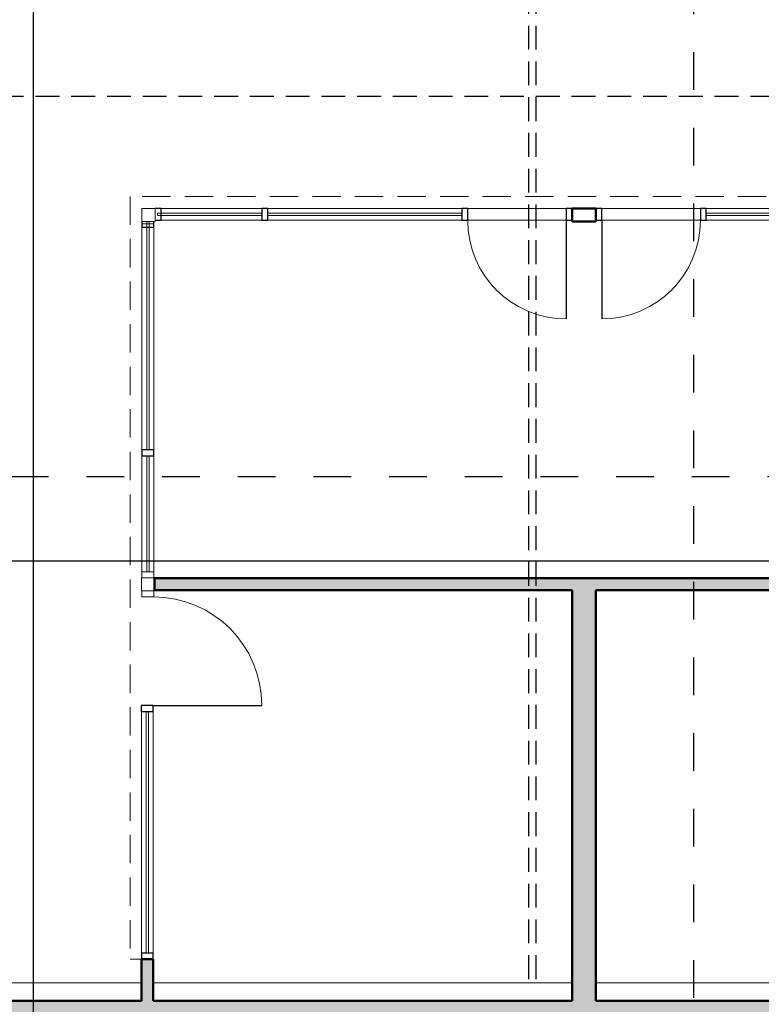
# Model space of a CAD drawing. Header units: metres. Extents: x -18231 to -17951, y 15132 to 15402.
# Tile 90 of 144: x -18137.32 to -18131.1, y 15313.9 to 15322.16. Entities that reach past the tile are written whole.
import ezdxf

# ---------------------------------------------------------------- set-up
doc = ezdxf.new("R2010")
doc.units = ezdxf.units.M
for name, pattern in [('Oculto', [7.14375, 4.7625, -2.38125]), ('Trazo', [6.35, 3.175, -3.175]), ('Trazo pequeño', [3, 2, -1])]:
    doc.linetypes.add(name, pattern=pattern)
doc.layers.get('0').update_dxf_attribs({"color": 1})
for name, color, linetype, lineweight in [('A-CLNG', 13, 'Continuous', 18), ('A-DOOR', 31, 'Continuous', 18), ('A-GLAZ-CURT', 52, 'Continuous', 18), ('A-GLAZ-CWMG', 51, 'Continuous', 18), ('I-FURN', 30, 'Continuous', 18), ('MUROS', 113, 'Continuous', 18), ('S-COLS', 52, 'Continuous', 18)]:
    doc.layers.add(name, color=color, linetype=linetype, lineweight=lineweight)
for name, color, linetype in [('COTAS', 1, 'Continuous'), ('HATCH', 251, 'Continuous'), ('PROYECTADAS', 2, 'Continuous'), ('TEXTOS', 1, 'Continuous')]:
    doc.layers.add(name, color=color, linetype=linetype)
doc.styles.add('Romans', font='arial.ttf', dxfattribs={"height": 0.2})
doc.dimstyles.get("Standard").update_dxf_attribs({"dimtxt": 0.2, "dimasz": 0.18, "dimexe": 0.18, "dimexo": 0.0625, "dimgap": 0.09, "dimtad": 0, "dimzin": 0, "dimdsep": 46, "dimtxsty": 'Romans', "dimblk": 'OBLIQUE', "dimcen": 0.09, "dimse1": 1, "dimse2": 1, "dimadec": 0, "dimazin": 0, "dimtfac": 1, "dimtofl": 0, "dimtmove": 2, "dimatfit": 2, "dimldrblk": 'OBLIQUE', "dimfxl": 1, "dimtolj": 1, "dimtzin": 0, "dimarcsym": 0})

# ---------------------------------------------------------------- blocks, each defined once
blk = doc.blocks.new('Panel de sistema - Acristalado-364709-Nivel 1')
at = {"layer": 'A-GLAZ-CURT'}
for p, q in [((-10, 10), (10, 10)), ((-10, 10), (-10, -10)), ((10, 10), (10, -10)), ((10, -10), (-10, -10))]:
    blk.add_line(p, q, dxfattribs=at)
blk = doc.blocks.new('Montante rectangular - Montante rectangular - 5 x 10 cm-361387-Nivel 1')
at = {"layer": 'A-GLAZ-CWMG'}
for p, q in [((-5568.2, -884.8), (-5568.2, 1035.2)), ((-5468.2, 1035.2), (-5468.2, -884.8)), ((-5468.2, -884.8), (-5568.2, -884.8))]:
    blk.add_line(p, q, dxfattribs=at)
blk = doc.blocks.new('Montante rectangular - Montante rectangular - 5 x 10 cm-364751-Nivel 1')
at = {"layer": 'A-GLAZ-CWMG'}
for p, q in [((-25, -50), (-25, 50)), ((-25, 50), (25, 50)), ((25, 50), (25, -50)), ((25, -50), (-25, -50))]:
    blk.add_line(p, q, dxfattribs=at)
blk = doc.blocks.new('Pilar rectangular hormigón - 110 x 110 mm 3-410101-Nivel 1')
at = {"layer": 'S-COLS'}
for p, q in [((55, 55), (-55, 55)), ((-55, 55), (-55, -55)), ((55, -55), (55, 55)), ((-55, -55), (55, -55))]:
    blk.add_line(p, q, dxfattribs=at)
blk = doc.blocks.new('Panel de sistema - Acristalado-364745-Nivel 1')
at = {"layer": 'A-GLAZ-CURT'}
for p, q in [((947.5, 10), (-947.5, 10)), ((-947.5, 10), (-947.5, -10)), ((947.5, -10), (947.5, 10)), ((-947.5, -10), (947.5, -10))]:
    blk.add_line(p, q, dxfattribs=at)
blk = doc.blocks.new('Montante rectangular - Montante rectangular - 5 x 10 cm-364750-Nivel 1')
at = {"layer": 'A-GLAZ-CWMG', "lineweight": 25}
for p, q in [((-25, 50), (25, 50)), ((-25, -50), (-25, 50)), ((25, 50), (25, -50)), ((25, -50), (-25, -50))]:
    blk.add_line(p, q, dxfattribs=at)
blk = doc.blocks.new('Montante rectangular - Montante rectangular - 5 x 10 cm-358321-Nivel 1')
at = {"layer": 'A-GLAZ-CWMG'}
for p, q in [((18076.8, -854.8), (18076.8, 1010.2)), ((18176.8, 1010.2), (18176.8, -854.8))]:
    blk.add_line(p, q, dxfattribs=at)
blk = doc.blocks.new('Montante rectangular - Montante rectangular - 5 x 10 cm-V57-Nivel 1')
at = {"layer": 'A-GLAZ-CWMG', "lineweight": 25}
for p, q in [((-50, 50), (-50, -50)), ((-1.2, 50), (-50, 50)), ((-50, -50), (-1.2, -50))]:
    blk.add_line(p, q, dxfattribs=at)
blk = doc.blocks.new('Puerta de cristal abatible en muro cortina - Puerta de cristal abatible en muro cortina-535823-Nivel 1')
at = {"layer": 'A-DOOR', "lineweight": 25}
blk.add_line((455, 51), (455, 961), dxfattribs=at)
at = {"layer": 'A-DOOR'}
blk.add_arc((455, 51), 910, 90, 180, dxfattribs=at)
blk = doc.blocks.new('Montante rectangular - Montante rectangular - 5 x 10 cm-535793-Nivel 1')
at = {"layer": 'A-GLAZ-CWMG', "lineweight": 25}
for p, q in [((-25, 50), (25, 50)), ((-25, -50), (-25, 50)), ((25, 50), (25, -50)), ((25, -50), (-25, -50))]:
    blk.add_line(p, q, dxfattribs=at)
blk = doc.blocks.new('Montante rectangular - Montante rectangular - 5 x 10 cm-535802-Nivel 1')
at = {"layer": 'A-GLAZ-CWMG', "lineweight": 25}
for p, q in [((-50, 50), (0, 50)), ((-50, -50), (-50, 50)), ((0, 50), (0, -50)), ((0, -50), (-50, -50))]:
    blk.add_line(p, q, dxfattribs=at)
blk = doc.blocks.new('Montante rectangular - Montante rectangular - 5 x 10 cm-250565-Nivel 1')
at = {"layer": 'A-GLAZ-CWMG'}
for p, q in [((18076.8, 1060.2), (18076.8, 1910.2)), ((18176.8, 1910.2), (18176.8, 1060.2))]:
    blk.add_line(p, q, dxfattribs=at)
blk = doc.blocks.new('Panel de sistema - Acristalado-364828-Nivel 1')
at = {"layer": 'A-GLAZ-CURT'}
for p, q in [((437.5, 10), (-437.5, 10)), ((-437.5, 10), (-437.5, -10)), ((437.5, -10), (437.5, 10)), ((-437.5, -10), (437.5, -10))]:
    blk.add_line(p, q, dxfattribs=at)
blk = doc.blocks.new('Panel de sistema - Acristalado-404580-Nivel 1')
at = {"layer": 'A-GLAZ-CURT'}
for p, q in [((812.5, 10), (-812.5, 10)), ((-812.5, 10), (-812.5, -10)), ((812.5, -10), (812.5, 10)), ((-812.5, -10), (812.5, -10))]:
    blk.add_line(p, q, dxfattribs=at)
blk = doc.blocks.new('Puerta de cristal abatible en muro cortina - Puerta de cristal abatible en muro cortina-404581-Nivel 1')
at = {"layer": 'A-DOOR', "lineweight": 25}
blk.add_line((412.5, -51), (412.5, -876), dxfattribs=at)
at = {"layer": 'A-DOOR'}
blk.add_arc((412.5, -51), 825, 180, 270, dxfattribs=at)
blk = doc.blocks.new('Montante rectangular - Montante rectangular - 5 x 10 cm-364827-Nivel 1')
at = {"layer": 'A-GLAZ-CWMG', "lineweight": 25}
for p, q in [((-25, 50), (25, 50)), ((-25, -50), (-25, 50)), ((25, 50), (25, -50)), ((25, -50), (-25, -50))]:
    blk.add_line(p, q, dxfattribs=at)
blk = doc.blocks.new('Montante rectangular - Montante rectangular - 5 x 10 cm-404578-Nivel 1')
at = {"layer": 'A-GLAZ-CWMG'}
for p, q in [((7916.8, -901.8), (7091.8, -901.8)), ((7091.8, -1001.8), (7916.8, -1001.8))]:
    blk.add_line(p, q, dxfattribs=at)
blk = doc.blocks.new('Montante rectangular - Montante rectangular - 5 x 10 cm-404579-Nivel 1')
at = {"layer": 'A-GLAZ-CWMG'}
for p, q in [((9591.8, -901.8), (7966.8, -901.8)), ((7966.8, -1001.8), (9591.8, -1001.8))]:
    blk.add_line(p, q, dxfattribs=at)
blk = doc.blocks.new('Montante rectangular - Montante rectangular - 5 x 10 cm-363484-Nivel 1')
at = {"layer": 'A-GLAZ-CWMG'}
for p, q in [((10486.8, -901.8), (9641.8, -901.8)), ((9641.8, -1001.8), (10486.8, -1001.8))]:
    blk.add_line(p, q, dxfattribs=at)
blk = doc.blocks.new('Montante rectangular - Montante rectangular - 5 x 10 cm-404561-Nivel 1')
at = {"layer": 'A-GLAZ-CWMG', "lineweight": 25}
for p, q in [((-50, 50), (0, 50)), ((-50, -50), (-50, 50)), ((0, 50), (0, -50)), ((0, -50), (-50, -50))]:
    blk.add_line(p, q, dxfattribs=at)
blk = doc.blocks.new('Montante rectangular - Montante rectangular - 5 x 10 cm-V62-Nivel 1')
at = {"layer": 'A-GLAZ-CWMG', "lineweight": 25}
for p, q in [((-50, 50), (-50, -50)), ((0, 50), (-50, 50)), ((-50, -50), (0, -50))]:
    blk.add_line(p, q, dxfattribs=at)
blk = doc.blocks.new('Panel de sistema - Acristalado-404875-Nivel 1')
at = {"layer": 'A-GLAZ-CURT'}
for p, q in [((920, 10), (-920, 10)), ((-920, 10), (-920, -10)), ((920, -10), (920, 10)), ((-920, -10), (920, -10))]:
    blk.add_line(p, q, dxfattribs=at)
blk = doc.blocks.new('Puerta de cristal abatible en muro cortina - Puerta de cristal abatible en muro cortina-404756-Nivel 1')
at = {"layer": 'A-DOOR', "lineweight": 25}
blk.add_line((412.5, 51), (412.5, 876), dxfattribs=at)
at = {"layer": 'A-DOOR'}
blk.add_arc((412.5, 51), 825, 90, 180, dxfattribs=at)
blk = doc.blocks.new('Montante rectangular - Montante rectangular - 5 x 10 cm-404751-Nivel 1')
at = {"layer": 'A-GLAZ-CWMG'}
for p, q in [((5966.8, -901.8), (6791.8, -901.8)), ((6791.8, -1001.8), (5966.8, -1001.8))]:
    blk.add_line(p, q, dxfattribs=at)
blk = doc.blocks.new('Montante rectangular - Montante rectangular - 5 x 10 cm-404872-Nivel 1')
at = {"layer": 'A-GLAZ-CWMG'}
for p, q in [((4076.8, -901.8), (5916.8, -901.8)), ((5916.8, -1001.8), (4076.8, -1001.8))]:
    blk.add_line(p, q, dxfattribs=at)
blk = doc.blocks.new('Montante rectangular - Montante rectangular - 5 x 10 cm-404757-Nivel 1')
at = {"layer": 'A-GLAZ-CWMG', "lineweight": 25}
for p, q in [((-50, -50), (-50, 50)), ((-50, 50), (0, 50)), ((0, 50), (0, -50)), ((0, -50), (-50, -50))]:
    blk.add_line(p, q, dxfattribs=at)
blk = doc.blocks.new('Montante rectangular - Montante rectangular - 5 x 10 cm-404748-Nivel 1')
at = {"layer": 'A-GLAZ-CWMG', "lineweight": 25}
for p, q in [((-25, -50), (-25, 50)), ((-25, 50), (25, 50)), ((25, 50), (25, -50)), ((25, -50), (-25, -50))]:
    blk.add_line(p, q, dxfattribs=at)
blk = doc.blocks.new('_Oblique')
at = {"color": 0, "linetype": 'ByBlock', "lineweight": -2}
blk.add_line((-0.5, -0.5), (0.5, 0.5), dxfattribs=at)
blk = doc.blocks.new('*D1027')
at = {"layer": 'COTAS', "color": 0, "lineweight": -2, "transparency": 16777216}
for p, q in [((-18136.1936, 15300.2937), (-18132.8335, 15300.2937)), ((-18128.7777, 15300.2937), (-18132.1377, 15300.2937))]:
    blk.add_line(p, q, dxfattribs=at)
at = {"layer": 'Defpoints', "color": 0, "transparency": 16777216}
for p in [(-18136.1936, 15318.3241), (-18128.7777, 15318.3241), (-18136.1936, 15300.2937)]:
    blk.add_point(p, dxfattribs=at)
at = {"layer": 'COTAS', "color": 0, "lineweight": -2, "transparency": 16777216, "xscale": 0.18, "yscale": 0.18, "zscale": 0.18, "rotation": 180}
blk.add_blockref('_Oblique', (-18136.1936, 15300.2937), dxfattribs=at)
at = {"layer": 'COTAS', "color": 0, "lineweight": -2, "transparency": 16777216, "xscale": 0.18, "yscale": 0.18, "zscale": 0.18}
blk.add_blockref('_Oblique', (-18128.7777, 15300.2937), dxfattribs=at)
at = {"layer": 'COTAS', "color": 0, "transparency": 16777216, "insert": (-18132.4856, 15300.2937), "char_height": 0.2, "attachment_point": 5, "style": 'Romans'}
blk.add_mtext('\\A1;7.42', dxfattribs=at)
blk = doc.blocks.new('*D1028')
at = {"layer": 'COTAS', "color": 0, "lineweight": -2, "transparency": 16777216}
for p, q in [((-18136.2937, 15300.2937), (-18136.4737, 15300.2937)), ((-18136.1936, 15300.2937), (-18136.2937, 15300.2937)), ((-18136.2436, 15300.2937), (-18136.0572, 15299.6724)), ((-18136.1936, 15300.2937), (-18136.0136, 15300.2937)), ((-18136.0572, 15299.6724), (-18135.8772, 15299.6724))]:
    blk.add_line(p, q, dxfattribs=at)
at = {"layer": 'Defpoints', "color": 0, "transparency": 16777216}
for p in [(-18136.2937, 15318.3241), (-18136.1936, 15318.3241), (-18136.2937, 15300.2937)]:
    blk.add_point(p, dxfattribs=at)
at = {"layer": 'COTAS', "color": 0, "lineweight": -2, "transparency": 16777216, "xscale": 0.18, "yscale": 0.18, "zscale": 0.18}
blk.add_blockref('_Oblique', (-18136.2937, 15300.2937), dxfattribs=at)
at = {"layer": 'COTAS', "color": 0, "lineweight": -2, "transparency": 16777216, "xscale": 0.18, "yscale": 0.18, "zscale": 0.18, "rotation": 180}
blk.add_blockref('_Oblique', (-18136.1936, 15300.2937), dxfattribs=at)
at = {"layer": 'COTAS', "color": 0, "transparency": 16777216, "insert": (-18135.5278, 15299.6724), "char_height": 0.2, "attachment_point": 5, "style": 'Romans'}
blk.add_mtext('\\A1;0.10', dxfattribs=at)
blk = doc.blocks.new('*D1029')
at = {"layer": 'COTAS', "color": 0, "lineweight": -2, "transparency": 16777216}
for p, q in [((-18138.2366, 15300.2937), (-18137.6051, 15300.2937)), ((-18136.2937, 15300.2937), (-18136.9252, 15300.2937))]:
    blk.add_line(p, q, dxfattribs=at)
at = {"layer": 'Defpoints', "color": 0, "transparency": 16777216}
for p in [(-18138.2366, 15318.3241), (-18136.2937, 15318.3241), (-18138.2366, 15300.2937)]:
    blk.add_point(p, dxfattribs=at)
at = {"layer": 'COTAS', "color": 0, "lineweight": -2, "transparency": 16777216, "xscale": 0.18, "yscale": 0.18, "zscale": 0.18, "rotation": 180}
blk.add_blockref('_Oblique', (-18138.2366, 15300.2937), dxfattribs=at)
at = {"layer": 'COTAS', "color": 0, "lineweight": -2, "transparency": 16777216, "xscale": 0.18, "yscale": 0.18, "zscale": 0.18}
blk.add_blockref('_Oblique', (-18136.2937, 15300.2937), dxfattribs=at)
at = {"layer": 'COTAS', "color": 0, "transparency": 16777216, "insert": (-18137.2651, 15300.2937), "char_height": 0.2, "attachment_point": 5, "style": 'Romans'}
blk.add_mtext('\\A1;1.94', dxfattribs=at)
blk = doc.blocks.new('*D1131')
at = {"layer": 'COTAS', "color": 0, "lineweight": -2, "transparency": 16777216}
for p, q in [((-18174.2812, 15322.3896), (-18174.2812, 15321.8043)), ((-18174.2812, 15320.5769), (-18174.2812, 15321.1622))]:
    blk.add_line(p, q, dxfattribs=at)
at = {"layer": 'Defpoints', "color": 0, "transparency": 16777216}
for p in [(-18131.662, 15322.3896), (-18174.2812, 15320.5769), (-18131.662, 15320.5769)]:
    blk.add_point(p, dxfattribs=at)
at = {"layer": 'COTAS', "color": 0, "lineweight": -2, "transparency": 16777216, "xscale": 0.18, "yscale": 0.18, "zscale": 0.18}
for p, rotation in [((-18174.2812, 15322.3896), 90), ((-18174.2812, 15320.5769), 270)]:
    blk.add_blockref('_Oblique', p, dxfattribs=dict(at, rotation=rotation))
at = {"layer": 'COTAS', "color": 0, "transparency": 16777216, "insert": (-18174.2812, 15321.4832), "char_height": 0.2, "attachment_point": 5, "rotation": 90, "style": 'Romans'}
blk.add_mtext('\\A1;1.81', dxfattribs=at)
blk = doc.blocks.new('*D1132')
at = {"layer": 'COTAS', "color": 0, "lineweight": -2, "transparency": 16777216}
for p, q in [((-18174.6983, 15320.652), (-18174.6983, 15320.832)), ((-18174.2812, 15320.5769), (-18174.2812, 15320.7569)), ((-18174.2812, 15320.5268), (-18174.6983, 15320.652)), ((-18174.2812, 15320.5769), (-18174.2812, 15320.4767)), ((-18174.2812, 15320.4767), (-18174.2812, 15320.2967))]:
    blk.add_line(p, q, dxfattribs=at)
at = {"layer": 'Defpoints', "color": 0, "transparency": 16777216}
for p in [(-18131.662, 15320.5769), (-18174.2812, 15320.4767), (-18131.662, 15320.4767)]:
    blk.add_point(p, dxfattribs=at)
at = {"layer": 'COTAS', "color": 0, "lineweight": -2, "transparency": 16777216, "xscale": 0.18, "yscale": 0.18, "zscale": 0.18}
for p, rotation in [((-18174.2812, 15320.5769), 270), ((-18174.2812, 15320.4767), 90)]:
    blk.add_blockref('_Oblique', p, dxfattribs=dict(at, rotation=rotation))
at = {"layer": 'COTAS', "color": 0, "transparency": 16777216, "insert": (-18174.6983, 15321.1814), "char_height": 0.2, "attachment_point": 5, "rotation": 90, "style": 'Romans'}
blk.add_mtext('\\A1;0.10', dxfattribs=at)
blk = doc.blocks.new('*D1133')
at = {"layer": 'COTAS', "color": 0, "lineweight": -2, "transparency": 16777216}
for p, q in [((-18174.2812, 15320.4767), (-18174.2812, 15319.3239)), ((-18174.2812, 15317.4723), (-18174.2812, 15318.6252))]:
    blk.add_line(p, q, dxfattribs=at)
at = {"layer": 'Defpoints', "color": 0, "transparency": 16777216}
for p in [(-18131.662, 15320.4767), (-18174.2812, 15317.4723), (-18131.662, 15317.4723)]:
    blk.add_point(p, dxfattribs=at)
at = {"layer": 'COTAS', "color": 0, "lineweight": -2, "transparency": 16777216, "xscale": 0.18, "yscale": 0.18, "zscale": 0.18}
for p, rotation in [((-18174.2812, 15320.4767), 90), ((-18174.2812, 15317.4723), 270)]:
    blk.add_blockref('_Oblique', p, dxfattribs=dict(at, rotation=rotation))
at = {"layer": 'COTAS', "color": 0, "transparency": 16777216, "insert": (-18174.2812, 15318.9745), "char_height": 0.2, "attachment_point": 5, "rotation": 90, "style": 'Romans'}
blk.add_mtext('\\A1;3.00', dxfattribs=at)
blk = doc.blocks.new('*D1134')
at = {"layer": 'COTAS', "color": 0, "lineweight": -2, "transparency": 16777216}
for p, q in [((-18174.6983, 15317.5474), (-18174.6983, 15317.7274)), ((-18174.2812, 15317.4723), (-18174.2812, 15317.6523)), ((-18174.2812, 15317.4223), (-18174.6983, 15317.5474)), ((-18174.2812, 15317.4723), (-18174.2812, 15317.3722)), ((-18174.2812, 15317.3722), (-18174.2812, 15317.1922))]:
    blk.add_line(p, q, dxfattribs=at)
at = {"layer": 'Defpoints', "color": 0, "transparency": 16777216}
for p in [(-18131.662, 15317.4723), (-18174.2812, 15317.3722), (-18131.662, 15317.3722)]:
    blk.add_point(p, dxfattribs=at)
at = {"layer": 'COTAS', "color": 0, "lineweight": -2, "transparency": 16777216, "xscale": 0.18, "yscale": 0.18, "zscale": 0.18}
for p, rotation in [((-18174.2812, 15317.4723), 270), ((-18174.2812, 15317.3722), 90)]:
    blk.add_blockref('_Oblique', p, dxfattribs=dict(at, rotation=rotation))
at = {"layer": 'COTAS', "color": 0, "transparency": 16777216, "insert": (-18174.6983, 15318.0768), "char_height": 0.2, "attachment_point": 5, "rotation": 90, "style": 'Romans'}
blk.add_mtext('\\A1;0.10', dxfattribs=at)
blk = doc.blocks.new('*D1135')
at = {"layer": 'COTAS', "color": 0, "lineweight": -2, "transparency": 16777216}
for p, q in [((-18174.2812, 15317.3722), (-18174.2812, 15316.0749)), ((-18174.2812, 15314.0779), (-18174.2812, 15315.3751))]:
    blk.add_line(p, q, dxfattribs=at)
at = {"layer": 'Defpoints', "color": 0, "transparency": 16777216}
for p in [(-18131.662, 15317.3722), (-18174.2812, 15314.0779), (-18131.662, 15314.0779)]:
    blk.add_point(p, dxfattribs=at)
at = {"layer": 'COTAS', "color": 0, "lineweight": -2, "transparency": 16777216, "xscale": 0.18, "yscale": 0.18, "zscale": 0.18}
for p, rotation in [((-18174.2812, 15317.3722), 90), ((-18174.2812, 15314.0779), 270)]:
    blk.add_blockref('_Oblique', p, dxfattribs=dict(at, rotation=rotation))
at = {"layer": 'COTAS', "color": 0, "transparency": 16777216, "insert": (-18174.2812, 15315.725), "char_height": 0.2, "attachment_point": 5, "rotation": 90, "style": 'Romans'}
blk.add_mtext('\\A1;3.29', dxfattribs=at)
blk = doc.blocks.new('*D1136')
at = {"layer": 'COTAS', "color": 0, "lineweight": -2, "transparency": 16777216}
for p, q in [((-18174.6983, 15314.0528), (-18174.6983, 15314.2328)), ((-18174.2812, 15314.0779), (-18174.2812, 15313.7775)), ((-18174.2812, 15313.9277), (-18174.6983, 15314.0528))]:
    blk.add_line(p, q, dxfattribs=at)
at = {"layer": 'Defpoints', "color": 0, "transparency": 16777216}
for p in [(-18131.662, 15314.0779), (-18174.2812, 15313.7775), (-18131.662, 15313.7775)]:
    blk.add_point(p, dxfattribs=at)
at = {"layer": 'COTAS', "color": 0, "lineweight": -2, "transparency": 16777216, "xscale": 0.18, "yscale": 0.18, "zscale": 0.18}
for p, rotation in [((-18174.2812, 15314.0779), 90), ((-18174.2812, 15313.7775), 270)]:
    blk.add_blockref('_Oblique', p, dxfattribs=dict(at, rotation=rotation))
at = {"layer": 'COTAS', "color": 0, "transparency": 16777216, "insert": (-18174.6983, 15314.5822), "char_height": 0.2, "attachment_point": 5, "rotation": 90, "style": 'Romans'}
blk.add_mtext('\\A1;0.30', dxfattribs=at)
blk = doc.blocks.new('*D1046')
at = {"layer": 'COTAS', "color": 0, "lineweight": -2, "transparency": 16777216}
for p, q in [((-18173.2812, 15322.3896), (-18173.2812, 15321.918)), ((-18173.2812, 15320.7677), (-18173.2812, 15321.2393))]:
    blk.add_line(p, q, dxfattribs=at)
at = {"layer": 'Defpoints', "color": 0, "transparency": 16777216}
for p in [(-18122.8644, 15322.3896), (-18173.2812, 15320.7677), (-18122.8644, 15320.7677)]:
    blk.add_point(p, dxfattribs=at)
at = {"layer": 'COTAS', "color": 0, "lineweight": -2, "transparency": 16777216, "xscale": 0.18, "yscale": 0.18, "zscale": 0.18}
for p, rotation in [((-18173.2812, 15322.3896), 90), ((-18173.2812, 15320.7677), 270)]:
    blk.add_blockref('_Oblique', p, dxfattribs=dict(at, rotation=rotation))
at = {"layer": 'COTAS', "color": 0, "transparency": 16777216, "insert": (-18173.2812, 15321.5786), "char_height": 0.2, "attachment_point": 5, "rotation": 90, "style": 'Romans'}
blk.add_mtext('\\A1;1.62', dxfattribs=at)
blk = doc.blocks.new('*D1047')
at = {"layer": 'COTAS', "color": 0, "lineweight": -2, "transparency": 16777216}
for p, q in [((-18173.6983, 15320.7126), (-18173.6983, 15320.8926)), ((-18173.2812, 15320.7677), (-18173.2812, 15320.4072)), ((-18173.2812, 15320.5875), (-18173.6983, 15320.7126))]:
    blk.add_line(p, q, dxfattribs=at)
at = {"layer": 'Defpoints', "color": 0, "transparency": 16777216}
for p in [(-18122.8644, 15320.7677), (-18173.2812, 15320.4072), (-18122.8644, 15320.4072)]:
    blk.add_point(p, dxfattribs=at)
at = {"layer": 'COTAS', "color": 0, "lineweight": -2, "transparency": 16777216, "xscale": 0.18, "yscale": 0.18, "zscale": 0.18}
for p, rotation in [((-18173.2812, 15320.7677), 90), ((-18173.2812, 15320.4072), 270)]:
    blk.add_blockref('_Oblique', p, dxfattribs=dict(at, rotation=rotation))
at = {"layer": 'COTAS', "color": 0, "transparency": 16777216, "insert": (-18173.6983, 15321.2423), "char_height": 0.2, "attachment_point": 5, "rotation": 90, "style": 'Romans'}
blk.add_mtext('\\A1;0.36', dxfattribs=at)
blk = doc.blocks.new('*D1048')
at = {"layer": 'COTAS', "color": 0, "lineweight": -2, "transparency": 16777216}
for p, q in [((-18173.2812, 15320.4072), (-18173.2812, 15318.4795)), ((-18173.2812, 15315.8443), (-18173.2812, 15317.7721))]:
    blk.add_line(p, q, dxfattribs=at)
at = {"layer": 'Defpoints', "color": 0, "transparency": 16777216}
for p in [(-18122.8644, 15320.4072), (-18173.2812, 15315.8443), (-18122.8669, 15315.8443)]:
    blk.add_point(p, dxfattribs=at)
at = {"layer": 'COTAS', "color": 0, "lineweight": -2, "transparency": 16777216, "xscale": 0.18, "yscale": 0.18, "zscale": 0.18}
for p, rotation in [((-18173.2812, 15320.4072), 90), ((-18173.2812, 15315.8443), 270)]:
    blk.add_blockref('_Oblique', p, dxfattribs=dict(at, rotation=rotation))
at = {"layer": 'COTAS', "color": 0, "transparency": 16777216, "insert": (-18173.2812, 15318.1258), "char_height": 0.2, "attachment_point": 5, "rotation": 90, "style": 'Romans'}
blk.add_mtext('\\A1;4.56', dxfattribs=at)
blk = doc.blocks.new('*D1049')
at = {"layer": 'COTAS', "color": 0, "lineweight": -2, "transparency": 16777216}
for p, q in [((-18173.6983, 15315.7892), (-18173.6983, 15315.9692)), ((-18173.2812, 15315.8443), (-18173.2812, 15315.4838)), ((-18173.2812, 15315.6641), (-18173.6983, 15315.7892))]:
    blk.add_line(p, q, dxfattribs=at)
at = {"layer": 'Defpoints', "color": 0, "transparency": 16777216}
for p in [(-18122.8669, 15315.8443), (-18173.2812, 15315.4838), (-18122.8644, 15315.4838)]:
    blk.add_point(p, dxfattribs=at)
at = {"layer": 'COTAS', "color": 0, "lineweight": -2, "transparency": 16777216, "xscale": 0.18, "yscale": 0.18, "zscale": 0.18}
for p, rotation in [((-18173.2812, 15315.8443), 90), ((-18173.2812, 15315.4838), 270)]:
    blk.add_blockref('_Oblique', p, dxfattribs=dict(at, rotation=rotation))
at = {"layer": 'COTAS', "color": 0, "transparency": 16777216, "insert": (-18173.6983, 15316.3189), "char_height": 0.2, "attachment_point": 5, "rotation": 90, "style": 'Romans'}
blk.add_mtext('\\A1;0.36', dxfattribs=at)
blk = doc.blocks.new('*D1050')
at = {"layer": 'COTAS', "color": 0, "lineweight": -2, "transparency": 16777216}
for p, q in [((-18173.2812, 15315.4838), (-18173.2812, 15315.1019)), ((-18173.2812, 15314.0779), (-18173.2812, 15314.4598))]:
    blk.add_line(p, q, dxfattribs=at)
at = {"layer": 'Defpoints', "color": 0, "transparency": 16777216}
for p in [(-18122.8644, 15315.4838), (-18173.2812, 15314.0779), (-18122.8644, 15314.0779)]:
    blk.add_point(p, dxfattribs=at)
at = {"layer": 'COTAS', "color": 0, "lineweight": -2, "transparency": 16777216, "xscale": 0.18, "yscale": 0.18, "zscale": 0.18}
for p, rotation in [((-18173.2812, 15315.4838), 90), ((-18173.2812, 15314.0779), 270)]:
    blk.add_blockref('_Oblique', p, dxfattribs=dict(at, rotation=rotation))
at = {"layer": 'COTAS', "color": 0, "transparency": 16777216, "insert": (-18173.2812, 15314.7809), "char_height": 0.2, "attachment_point": 5, "rotation": 90, "style": 'Romans'}
blk.add_mtext('\\A1;1.41', dxfattribs=at)
blk = doc.blocks.new('*D1051')
at = {"layer": 'COTAS', "color": 0, "lineweight": -2, "transparency": 16777216}
for p, q in [((-18173.2812, 15314.0779), (-18173.2812, 15314.2579)), ((-18173.2812, 15314.0779), (-18173.2812, 15313.9277)), ((-18173.2812, 15314.0028), (-18172.864, 15313.806)), ((-18172.864, 15313.806), (-18172.864, 15313.986)), ((-18173.2812, 15313.9277), (-18173.2812, 15313.7477))]:
    blk.add_line(p, q, dxfattribs=at)
at = {"layer": 'Defpoints', "color": 0, "transparency": 16777216}
for p in [(-18122.8644, 15314.0779), (-18173.2812, 15313.9277), (-18122.8644, 15313.9277)]:
    blk.add_point(p, dxfattribs=at)
at = {"layer": 'COTAS', "color": 0, "lineweight": -2, "transparency": 16777216, "xscale": 0.18, "yscale": 0.18, "zscale": 0.18}
for p, rotation in [((-18173.2812, 15314.0779), 270), ((-18173.2812, 15313.9277), 90)]:
    blk.add_blockref('_Oblique', p, dxfattribs=dict(at, rotation=rotation))
at = {"layer": 'COTAS', "color": 0, "transparency": 16777216, "insert": (-18172.864, 15314.3365), "char_height": 0.2, "attachment_point": 5, "rotation": 90, "style": 'Romans'}
blk.add_mtext('\\A1;0.15', dxfattribs=at)
blk = doc.blocks.new('*D1052')
at = {"layer": 'COTAS', "color": 0, "lineweight": -2, "transparency": 16777216}
for p, q in [((-18173.6983, 15313.9777), (-18173.6983, 15314.1577)), ((-18173.2812, 15313.9277), (-18173.2812, 15314.1077)), ((-18173.2812, 15313.8526), (-18173.6983, 15313.9777)), ((-18173.2812, 15313.9277), (-18173.2812, 15313.7775)), ((-18173.2812, 15313.7775), (-18173.2812, 15313.5975))]:
    blk.add_line(p, q, dxfattribs=at)
at = {"layer": 'Defpoints', "color": 0, "transparency": 16777216}
for p in [(-18122.8644, 15313.9277), (-18173.2812, 15313.7775), (-18122.8644, 15313.7775)]:
    blk.add_point(p, dxfattribs=at)
at = {"layer": 'COTAS', "color": 0, "lineweight": -2, "transparency": 16777216, "xscale": 0.18, "yscale": 0.18, "zscale": 0.18}
for p, rotation in [((-18173.2812, 15313.9277), 270), ((-18173.2812, 15313.7775), 90)]:
    blk.add_blockref('_Oblique', p, dxfattribs=dict(at, rotation=rotation))
at = {"layer": 'COTAS', "color": 0, "transparency": 16777216, "insert": (-18173.6983, 15314.5082), "char_height": 0.2, "attachment_point": 5, "rotation": 90, "style": 'Romans'}
blk.add_mtext('\\A1;0.15', dxfattribs=at)
blk = doc.blocks.new('*D1057')
at = {"layer": 'COTAS', "color": 0, "lineweight": -2, "transparency": 16777216}
for p, q in [((-18167.4846, 15299.2937), (-18141.1123, 15299.2937)), ((-18113.8857, 15299.2937), (-18140.2581, 15299.2937))]:
    blk.add_line(p, q, dxfattribs=at)
at = {"layer": 'Defpoints', "color": 0, "transparency": 16777216}
for p in [(-18167.4846, 15317.1628), (-18113.8857, 15316.9272), (-18167.4846, 15299.2937)]:
    blk.add_point(p, dxfattribs=at)
at = {"layer": 'COTAS', "color": 0, "lineweight": -2, "transparency": 16777216, "xscale": 0.18, "yscale": 0.18, "zscale": 0.18, "rotation": 180}
blk.add_blockref('_Oblique', (-18167.4846, 15299.2937), dxfattribs=at)
at = {"layer": 'COTAS', "color": 0, "lineweight": -2, "transparency": 16777216, "xscale": 0.18, "yscale": 0.18, "zscale": 0.18}
blk.add_blockref('_Oblique', (-18113.8857, 15299.2937), dxfattribs=at)
at = {"layer": 'COTAS', "color": 0, "transparency": 16777216, "insert": (-18140.6852, 15299.2937), "char_height": 0.2, "attachment_point": 5, "style": 'Romans'}
blk.add_mtext('\\A1;53.60', dxfattribs=at)
blk = doc.blocks.new('*D1058')
at = {"layer": 'COTAS', "color": 0, "lineweight": -2, "transparency": 16777216}
for p, q in [((-18172.2812, 15332.6446), (-18172.2812, 15318.7782)), ((-18172.2812, 15304.0531), (-18172.2812, 15317.9195))]:
    blk.add_line(p, q, dxfattribs=at)
at = {"layer": 'Defpoints', "color": 0, "transparency": 16777216}
for p in [(-18172.2812, 15332.6446), (-18118.6928, 15332.6446), (-18118.6928, 15304.0531)]:
    blk.add_point(p, dxfattribs=at)
at = {"layer": 'COTAS', "color": 0, "lineweight": -2, "transparency": 16777216, "xscale": 0.18, "yscale": 0.18, "zscale": 0.18}
for p, rotation in [((-18172.2812, 15332.6446), 90), ((-18172.2812, 15304.0531), 270)]:
    blk.add_blockref('_Oblique', p, dxfattribs=dict(at, rotation=rotation))
at = {"layer": 'COTAS', "color": 0, "transparency": 16777216, "insert": (-18172.2812, 15318.3488), "char_height": 0.2, "attachment_point": 5, "rotation": 90, "style": 'Romans'}
blk.add_mtext('\\A1;28.59', dxfattribs=at)

msp = doc.modelspace()

# ---------------------------------------------------------------- hatches: boundary and pattern name
at = {"layer": 'HATCH'}
h = msp.add_hatch(color=256, dxfattribs=at)
h.dxf.hatch_style = 1
h.paths.add_polyline_path([(-18130.219, 15310.5227), (-18130.1439, 15310.5227), (-18128.186, 15310.5227), (-18128.1109, 15310.5227), (-18128.1109, 15310.6729), (-18128.1109, 15310.6829), (-18128.1109, 15310.7981), (-18128.2611, 15310.7981), (-18128.2611, 15310.6729), (-18129.4529, 15310.6729), (-18129.4529, 15310.9445), (-18129.553, 15310.9445), (-18129.553, 15310.6729), (-18130.1489, 15310.6729), (-18130.219, 15310.6729)], flags=16)
h.paths.add_polyline_path([(-18129.553, 15311.5492), (-18128.2611, 15311.5492), (-18128.2611, 15311.3989), (-18128.211, 15311.3989), (-18128.1109, 15311.3989), (-18128.1109, 15311.4741), (-18128.1109, 15311.8521), (-18128.2611, 15311.8521), (-18128.2611, 15311.6493), (-18129.4529, 15311.6493), (-18129.4529, 15312.0511), (-18129.553, 15312.0511)], flags=17)
h.paths.add_polyline_path([(-18129.553, 15312.6558), (-18128.2611, 15312.6558), (-18128.2611, 15312.453), (-18128.211, 15312.453), (-18128.1109, 15312.453), (-18128.1109, 15312.9663), (-18128.2611, 15312.9663), (-18128.2611, 15312.7559), (-18129.4529, 15312.7559), (-18129.4529, 15313.1763), (-18129.553, 15313.1763)], flags=17)
h.paths.add_polyline_path([(-18118.9632, 15314.5185), (-18119.0934, 15314.5181), (-18119.0934, 15313.9277), (-18119.1034, 15313.9277), (-18121.6972, 15313.9277), (-18121.6972, 15314.1868), (-18121.7974, 15314.1868), (-18121.7974, 15313.9277), (-18128.6775, 15313.9277), (-18128.6775, 15314.2776), (-18128.7777, 15314.2776), (-18128.7777, 15313.9277), (-18132.4831, 15313.9277), (-18132.4831, 15317.3722), (-18128.7827, 15317.3722), (-18128.7827, 15317.4723), (-18132.4831, 15317.4723), (-18132.4831, 15317.4729), (-18132.6834, 15317.4729), (-18132.6834, 15317.4723), (-18136.1886, 15317.4723), (-18136.1886, 15317.3722), (-18132.6834, 15317.3722), (-18132.6834, 15313.9277), (-18136.1986, 15313.9277), (-18136.1986, 15314.2776), (-18136.2987, 15314.2776), (-18136.2987, 15313.9277), (-18144.8163, 15313.9277), (-18144.8163, 15314.2776), (-18144.9164, 15314.2776), (-18144.9164, 15313.9277), (-18145.1791, 15313.9277), (-18145.1791, 15313.7775), (-18143.4434, 15313.7775), (-18143.4434, 15311.7395), (-18143.4434, 15311.6643), (-18143.2932, 15311.6643), (-18143.2932, 15311.7344), (-18143.2932, 15313.7775), (-18140.5392, 15313.7775), (-18140.5392, 15313.2266), (-18140.3889, 15313.2266), (-18140.3889, 15313.7775), (-18139.0269, 15313.7775), (-18139.0269, 15313.2892), (-18138.8767, 15313.2892), (-18138.8767, 15313.7775), (-18134.31, 15313.7775), (-18134.31, 15310.5227), (-18132.0717, 15310.5227), (-18132.0717, 15310.4626), (-18132.0216, 15310.4626), (-18132.0216, 15310.5227), (-18132.0116, 15310.5227), (-18131.0953, 15310.5227), (-18131.0202, 15310.5227), (-18131.0202, 15310.6729), (-18131.0903, 15310.6729), (-18134.1598, 15310.6729), (-18134.1598, 15313.7775), (-18128.2611, 15313.7775), (-18128.2611, 15313.5671), (-18128.211, 15313.5671), (-18128.1109, 15313.5671), (-18128.1109, 15313.7775), (-18126.5987, 15313.7775), (-18126.5987, 15313.1741), (-18126.4484, 15313.1741), (-18126.4484, 15313.7775), (-18119.0934, 15313.7775), (-18119.0934, 15309.1757), (-18120.5455, 15309.1757), (-18120.5455, 15308.8151), (-18119.0934, 15308.8151), (-18119.0934, 15304.4537), (-18120.7959, 15304.4537), (-18120.7959, 15304.3235), (-18120.6958, 15304.3235), (-18120.6958, 15304.0531), (-18118.6928, 15304.0531), (-18118.6928, 15314.4184), (-18118.9632, 15314.4184)])
h.paths.add_polyline_path([(-18119.0934, 15315.7199), (-18118.9632, 15315.7199), (-18118.9632, 15315.8108), (-18118.6928, 15315.8108), (-18118.6928, 15316.0608), (-18118.6843, 15316.0608), (-18118.6843, 15316.3112), (-18118.6928, 15316.3112), (-18118.6928, 15320.6732), (-18119.0934, 15320.6732)])

# ---------------------------------------------------------------- linework, layer by layer
at = {"layer": 'A-CLNG'}
msp.add_line((-18136.1936, 15320.4679), (-18136.1936, 15320.4479), dxfattribs=at)
at = {"layer": 'A-GLAZ-CURT'}
for p, q in [((-18136.2336, 15318.5), (-18136.2537, 15318.5)), ((-18136.2587, 15314.3277), (-18136.2386, 15314.3277))]:
    msp.add_line(p, q, dxfattribs=at)
for points in [[(-18136.2537, 15318.5), (-18136.2537, 15317.5274), (-18136.2336, 15317.5274), (-18136.2336, 15318.5)], [(-18136.2386, 15314.3277), (-18136.2396, 15316.3557), (-18136.2597, 15316.3557), (-18136.2587, 15314.3277)]]:
    msp.add_lwpolyline(points, dxfattribs=at)
at = {"layer": 'A-GLAZ-CWMG'}
for p, q in [((-18136.1936, 15318.525), (-18136.1936, 15317.5274)), ((-18136.2987, 15314.3277), (-18136.2979, 15316.3557)), ((-18136.1986, 15314.3277), (-18136.2979, 15314.3277))]:
    msp.add_line(p, q, dxfattribs=at)
for points in [[(-18136.1936, 15317.5274), (-18136.2937, 15317.5274), (-18136.2937, 15318.525)], [(-18136.2979, 15316.3557), (-18136.1986, 15316.3557), (-18136.1986, 15314.3277), (-18136.1986, 15316.3557)]]:
    msp.add_lwpolyline(points, dxfattribs=at)
at = {"layer": 'I-FURN', "linetype": 'Oculto', "ltscale": 0.05}
for p, q in [((-18129.2676, 15320.677), (-18136.3981, 15320.677)), ((-18136.3937, 15320.677), (-18136.3937, 15314.2776)), ((-18136.3937, 15314.2776), (-18136.2979, 15314.2776))]:
    msp.add_line(p, q, dxfattribs=at)
at = {"layer": 'MUROS', "lineweight": 50}
for p, q in [((-18132.4831, 15320.5769), (-18132.6834, 15320.5769)), ((-18132.6834, 15320.5769), (-18132.6834, 15320.4679)), ((-18132.4831, 15320.4679), (-18132.4831, 15320.5769)), ((-18132.6834, 15320.4679), (-18132.4831, 15320.4679)), ((-18132.6834, 15317.4723), (-18136.1886, 15317.4723)), ((-18136.1886, 15317.4723), (-18136.1886, 15317.3722)), ((-18132.6834, 15317.4729), (-18132.6834, 15317.4723)), ((-18132.4831, 15317.4729), (-18132.6834, 15317.4729)), ((-18132.4831, 15317.4723), (-18132.4831, 15317.4729)), ((-18128.7827, 15317.4723), (-18132.4831, 15317.4723)), ((-18136.1886, 15317.3722), (-18132.6834, 15317.3722)), ((-18132.6834, 15317.3722), (-18132.6834, 15313.9277)), ((-18132.4831, 15317.3722), (-18128.7827, 15317.3722)), ((-18132.4831, 15313.9277), (-18132.4831, 15317.3722)), ((-18136.2987, 15314.2776), (-18136.2987, 15313.9277)), ((-18136.1986, 15314.2776), (-18136.2987, 15314.2776)), ((-18136.1986, 15313.9277), (-18136.1986, 15314.2776)), ((-18136.2987, 15313.9277), (-18144.8163, 15313.9277)), ((-18132.6834, 15313.9277), (-18136.1986, 15313.9277)), ((-18128.7777, 15313.9277), (-18132.4831, 15313.9277))]:
    msp.add_line(p, q, dxfattribs=at)
at = {"layer": 'MUROS'}
for p, q in [((-18144.8163, 15314.0779), (-18136.2987, 15314.0779)), ((-18136.1986, 15314.0779), (-18132.6834, 15314.0779)), ((-18132.4831, 15314.0779), (-18128.7777, 15314.0779))]:
    msp.add_line(p, q, dxfattribs=at)
at = {"layer": 'PROYECTADAS', "color": 253, "linetype": 'Trazo pequeño', "ltscale": 0.1}
for p, q in [((-18133.0489, 15328.7097), (-18133.0489, 15314.0779)), ((-18132.9889, 15328.7097), (-18132.9889, 15314.0779)), ((-18162.3871, 15321.5174), (-18119.0934, 15321.5174))]:
    msp.add_line(p, q, dxfattribs=at)
at = {"layer": 'TEXTOS'}
for p, q in [((-18137.2043, 15302.771), (-18137.2043, 15334.1501)), ((-18170.9142, 15317.6177), (-18110.863, 15317.6177))]:
    msp.add_line(p, q, dxfattribs=at)
at = {"layer": 'TEXTOS', "linetype": 'Trazo', "ltscale": 0.1}
for p, q in [((-18131.662, 15303.1564), (-18131.662, 15334.068)), ((-18111.042, 15318.3241), (-18170.7825, 15318.3241))]:
    msp.add_line(p, q, dxfattribs=at)

# ---------------------------------------------------------------- block references
at = {"layer": 'A-DOOR', "xscale": 0.00100147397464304, "yscale": 0.00100147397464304, "zscale": 0.00100147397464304}
msp.add_blockref('Puerta de cristal abatible en muro cortina - Puerta de cristal abatible en muro cortina-404581-Nivel 1', (-18133.1466, 15320.5268), dxfattribs=at)
for name, p, rotation in [('Puerta de cristal abatible en muro cortina - Puerta de cristal abatible en muro cortina-404756-Nivel 1', (-18132.0199, 15320.5268), 180), ('Puerta de cristal abatible en muro cortina - Puerta de cristal abatible en muro cortina-535823-Nivel 1', (-18136.2497, 15316.8614), 270.0000000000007)]:
    msp.add_blockref(name, p, dxfattribs=dict(at, rotation=rotation))
at = {"layer": 'A-GLAZ-CURT', "xscale": 0.00100147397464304, "yscale": 0.00100147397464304, "zscale": 0.00100147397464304}
for name, p in [('Panel de sistema - Acristalado-364828-Nivel 1', (-18135.7254, 15320.5268)), ('Panel de sistema - Acristalado-404580-Nivel 1', (-18134.4235, 15320.5268))]:
    msp.add_blockref(name, p, dxfattribs=at)
for name, p, rotation in [('Panel de sistema - Acristalado-404875-Nivel 1', (-18130.6354, 15320.5268), 180), ('Panel de sistema - Acristalado-364709-Nivel 1', (-18136.2436, 15320.4579), 270), ('Panel de sistema - Acristalado-364745-Nivel 1', (-18136.2436, 15319.499), 270)]:
    msp.add_blockref(name, p, dxfattribs=dict(at, rotation=rotation))
at = {"layer": 'A-GLAZ-CWMG', "xscale": 0.00100147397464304, "yscale": 0.00100147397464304, "zscale": 0.00100147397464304}
for name, p, rotation in [('Montante rectangular - Montante rectangular - 5 x 10 cm-V62-Nivel 1', (-18136.1836, 15320.5268), 180), ('Montante rectangular - Montante rectangular - 5 x 10 cm-363484-Nivel 1', (-18125.6312, 15319.5737), 180), ('Montante rectangular - Montante rectangular - 5 x 10 cm-404579-Nivel 1', (-18125.6312, 15319.5737), 180), ('Montante rectangular - Montante rectangular - 5 x 10 cm-404578-Nivel 1', (-18125.6312, 15319.5737), 180), ('Montante rectangular - Montante rectangular - 5 x 10 cm-404751-Nivel 1', (-18125.6312, 15319.5737), 180), ('Montante rectangular - Montante rectangular - 5 x 10 cm-404872-Nivel 1', (-18125.6312, 15319.5737), 180), ('Montante rectangular - Montante rectangular - 5 x 10 cm-V57-Nivel 1', (-18136.2436, 15320.4679), 89.99999999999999), ('Montante rectangular - Montante rectangular - 5 x 10 cm-361387-Nivel 1', (-18141.77, 15319.5618), 180), ('Montante rectangular - Montante rectangular - 5 x 10 cm-358321-Nivel 1', (-18118.0901, 15319.5618), 180), ('Montante rectangular - Montante rectangular - 5 x 10 cm-250565-Nivel 1', (-18118.0901, 15319.5618), 180)]:
    msp.add_blockref(name, p, dxfattribs=dict(at, rotation=rotation))
at = {"layer": 'A-GLAZ-CWMG', "extrusion": (0, 0, -1), "xscale": 0.00100147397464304, "yscale": 0.00100147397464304, "zscale": 0.00100147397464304}
for name, p, rotation in [('Montante rectangular - Montante rectangular - 5 x 10 cm-364827-Nivel 1', (18135.2622, 15320.5268), 180), ('Montante rectangular - Montante rectangular - 5 x 10 cm-364827-Nivel 1', (18133.5847, 15320.5268), 180), ('Montante rectangular - Montante rectangular - 5 x 10 cm-404561-Nivel 1', (18132.6834, 15320.5268), 180), ('Montante rectangular - Montante rectangular - 5 x 10 cm-364750-Nivel 1', (18136.2436, 15318.525), 270), ('Montante rectangular - Montante rectangular - 5 x 10 cm-364751-Nivel 1', (18136.2436, 15317.5024), 270), ('Montante rectangular - Montante rectangular - 5 x 10 cm-364751-Nivel 1', (18136.2436, 15317.3421), 270), ('Montante rectangular - Montante rectangular - 5 x 10 cm-535793-Nivel 1', (18136.2497, 15316.3807), 269.9999999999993), ('Montante rectangular - Montante rectangular - 5 x 10 cm-535802-Nivel 1', (18136.2487, 15314.2776), 269.9999999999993)]:
    msp.add_blockref(name, p, dxfattribs=dict(at, rotation=rotation))
for name, p in [('Montante rectangular - Montante rectangular - 5 x 10 cm-404757-Nivel 1', (18132.4831, 15320.5268)), ('Montante rectangular - Montante rectangular - 5 x 10 cm-404748-Nivel 1', (18131.5818, 15320.5268))]:
    msp.add_blockref(name, p, dxfattribs=at)
at = {"layer": 'S-COLS', "xscale": 0.00100147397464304, "yscale": 0.00100147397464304, "zscale": 0.00100147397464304, "rotation": 180}
for p in [(-18136.2386, 15320.5218), (-18136.2436, 15317.4223)]:
    msp.add_blockref('Pilar rectangular hormigón - 110 x 110 mm 3-410101-Nivel 1', p, dxfattribs=at)

# ---------------------------------------------------------------- dimensions: what is measured, and where the dimension line sits
at = {"layer": 'COTAS'}
for base, p1, p2, angle, picture, middle in [((-18172.2812, 15332.6446), (-18118.6928, 15304.0531), (-18118.6928, 15332.6446), 270, '*D1058', (-18172.2812, 15318.3488)), ((-18167.4846, 15299.2937), (-18113.8857, 15316.9272), (-18167.4846, 15317.1628), 180, '*D1057', (-18140.6852, 15299.2937))]:
    dim = msp.add_linear_dim(base=base, p1=p1, p2=p2, angle=angle, dimstyle='Standard', dxfattribs=at)
    dim.commit()
    dim.dimension.update_dxf_attribs({"geometry": picture, "text_midpoint": middle})
for base, p1, p2, angle, picture, middle in [((-18174.2812, 15320.5769), (-18131.662, 15322.3896), (-18131.662, 15320.5769), 270, '*D1131', (-18174.2812, 15321.4832)), ((-18173.2812, 15320.7677), (-18122.8644, 15322.3896), (-18122.8644, 15320.7677), 270, '*D1046', (-18173.2812, 15321.5786)), ((-18173.2812, 15320.4072), (-18122.8644, 15320.7677), (-18122.8644, 15320.4072), 270, '*D1047', (-18173.6983, 15320.9826)), ((-18174.2812, 15320.4767), (-18131.662, 15320.5769), (-18131.662, 15320.4767), 270, '*D1132', (-18174.6983, 15320.922)), ((-18174.2812, 15317.4723), (-18131.662, 15320.4767), (-18131.662, 15317.4723), 270, '*D1133', (-18174.2812, 15318.9745)), ((-18173.2812, 15315.8443), (-18122.8644, 15320.4072), (-18122.8669, 15315.8443), 270, '*D1048', (-18173.2812, 15318.1258)), ((-18174.2812, 15317.3722), (-18131.662, 15317.4723), (-18131.662, 15317.3722), 270, '*D1134', (-18174.6983, 15317.8174)), ((-18138.2366, 15300.2937), (-18136.2937, 15318.3241), (-18138.2366, 15318.3241), 180, '*D1029', (-18137.2651, 15300.2937)), ((-18136.2937, 15300.2937), (-18136.1936, 15318.3241), (-18136.2937, 15318.3241), 180, '*D1028', (-18135.7872, 15299.6724)), ((-18136.1936, 15300.2937), (-18128.7777, 15318.3241), (-18136.1936, 15318.3241), 180, '*D1027', (-18132.4856, 15300.2937)), ((-18174.2812, 15314.0779), (-18131.662, 15317.3722), (-18131.662, 15314.0779), 270, '*D1135', (-18174.2812, 15315.725)), ((-18173.2812, 15315.4838), (-18122.8669, 15315.8443), (-18122.8644, 15315.4838), 270, '*D1049', (-18173.6983, 15316.0592)), ((-18173.2812, 15314.0779), (-18122.8644, 15315.4838), (-18122.8644, 15314.0779), 270, '*D1050', (-18173.2812, 15314.7809)), ((-18174.2812, 15313.7775), (-18131.662, 15314.0779), (-18131.662, 15313.7775), 270, '*D1136', (-18174.6983, 15314.3228)), ((-18173.2812, 15313.7775), (-18122.8644, 15313.9277), (-18122.8644, 15313.7775), 270, '*D1052', (-18173.6983, 15314.2477))]:
    dim = msp.add_linear_dim(base=base, p1=p1, p2=p2, angle=angle, dimstyle='Standard', override={"dimtmove": 1}, dxfattribs=at)
    dim.commit()
    dim.dimension.update_dxf_attribs({"geometry": picture, "text_midpoint": middle})
dim = msp.add_linear_dim(base=(-18173.2812, 15313.9277), p1=(-18122.8644, 15314.0779), p2=(-18122.8644, 15313.9277), angle=270, dimstyle='Standard', override={"dimtmove": 1}, dxfattribs=at)
dim.commit()
dim.dimension.update_dxf_attribs({"geometry": '*D1051', "text_midpoint": (-18172.864, 15314.076), "dimtype": 160})

doc.saveas('drawing.dxf')
